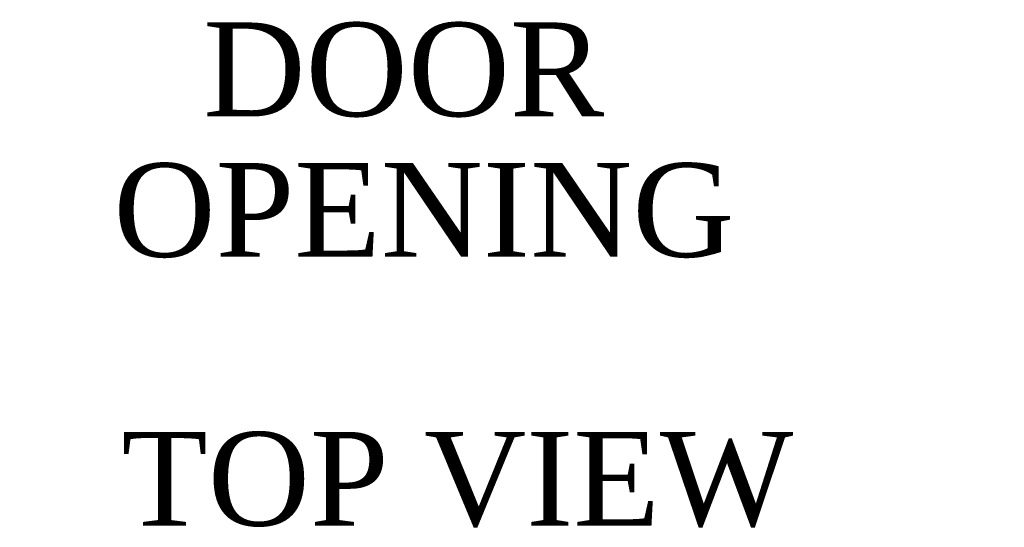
# Model space of a CAD drawing. Header units: inches. Extents: x 0 to 120, y -1 to 80.
# Tile 33 of 64: x 32.03 to 38.33, y 59.67 to 62.91. Entities that reach past the tile are written whole.
import ezdxf
from ezdxf.enums import TextEntityAlignment as Align

# ---------------------------------------------------------------- set-up
doc = ezdxf.new("R2010")
doc.units = ezdxf.units.IN
doc.header["$MEASUREMENT"] = 0
doc.layers.add('Default', color=7, linetype='Continuous')
doc.styles.add('SEACAD_Times_New_Roman', font='times.ttf')
doc.dimstyles.new('HAMMOND_(STH_-_120x80)', dxfattribs={"dimtxt": 0.6, "dimasz": 0.75, "dimexe": 0.3, "dimexo": 0.3, "dimgap": 0.15, "dimtad": 0, "dimtih": 1, "dimtoh": 1, "dimzin": 0, "dimdsep": 46, "dimtxsty": 'SEACAD_Times_New_Roman', "dimblk1": '_SE_FILLED', "dimblk2": '_SE_FILLED', "dimsah": 1, "dimcen": 0.3, "dimadec": 0, "dimazin": 0, "dimtfac": 0.8, "dimtofl": 0, "dimtmove": 1, "dimatfit": 3, "dimfxl": 1, "dimtolj": 1, "dimtzin": 0, "dimarcsym": 0})

# ---------------------------------------------------------------- blocks, each defined once
blk = doc.blocks.new('DMBLK373')
at = {"layer": 'Default', "linetype": 'Continuous'}
for points in [[(26.7209, 63.3716), (26.7209, 63.6216), (25.9709, 63.4966)], [(42.4346, 63.3716), (43.1846, 63.4966), (42.4346, 63.6216)]]:
    blk.add_hatch(color=7, dxfattribs=at).paths.add_polyline_path(points)
at = {"layer": 'Default', "color": 7, "linetype": 'Continuous'}
for p, q in [((25.9709, 64.8872), (25.9709, 63.1966)), ((43.1846, 64.8872), (43.1846, 63.1966)), ((32.4199, 63.4966), (25.9709, 63.4966)), ((43.1846, 63.4966), (36.7356, 63.4966))]:
    blk.add_line(p, q, dxfattribs=at)
at = {"layer": 'Default', "color": 7, "linetype": 'Continuous', "style": 'SEACAD_Times_New_Roman'}
for s, p in [('17.21', (33.554, 63.7966)), ('DOOR ', (33.2057, 62.8966)), ('OPENING', (32.6299, 61.9966))]:
    blk.add_text(s, height=0.6, dxfattribs=at).set_placement(p, align=Align.TOP_LEFT)
blk = doc.blocks.new('_SE_FILLED')
at = {"color": 0}
blk.add_line((0, 0), (-1, 0), dxfattribs=at)
blk.add_solid([(0, 0), (-1, -0.1665), (-1, 0.1665), (0, 0)], dxfattribs=at)

msp = doc.modelspace()

# ---------------------------------------------------------------- texts
at = {"layer": 'Default', "color": 7, "linetype": 'Continuous', "style": 'SEACAD_Times_New_Roman'}
msp.add_text('TOP VIEW', height=0.6, dxfattribs=at).set_placement((32.6804, 60.2764), align=Align.TOP_LEFT)

# ---------------------------------------------------------------- dimensions: what is measured, and where the dimension line sits
at = {"layer": 'Default', "color": 7, "linetype": 'Continuous'}
dim = msp.add_linear_dim(base=(25.9709, 63.4966), p1=(43.1846, 65.1872), p2=(25.9709, 65.1872), text='\\A1;<>\\PDOOR \\XOPENING', dimstyle='HAMMOND_(STH_-_120x80)', override={"dimtmove": 0}, dxfattribs=at)
dim.commit()
dim.dimension.update_dxf_attribs({"geometry": 'DMBLK373', "text_midpoint": (34.5777, 63.4966), "dimtype": 160})

doc.saveas('drawing.dxf')
